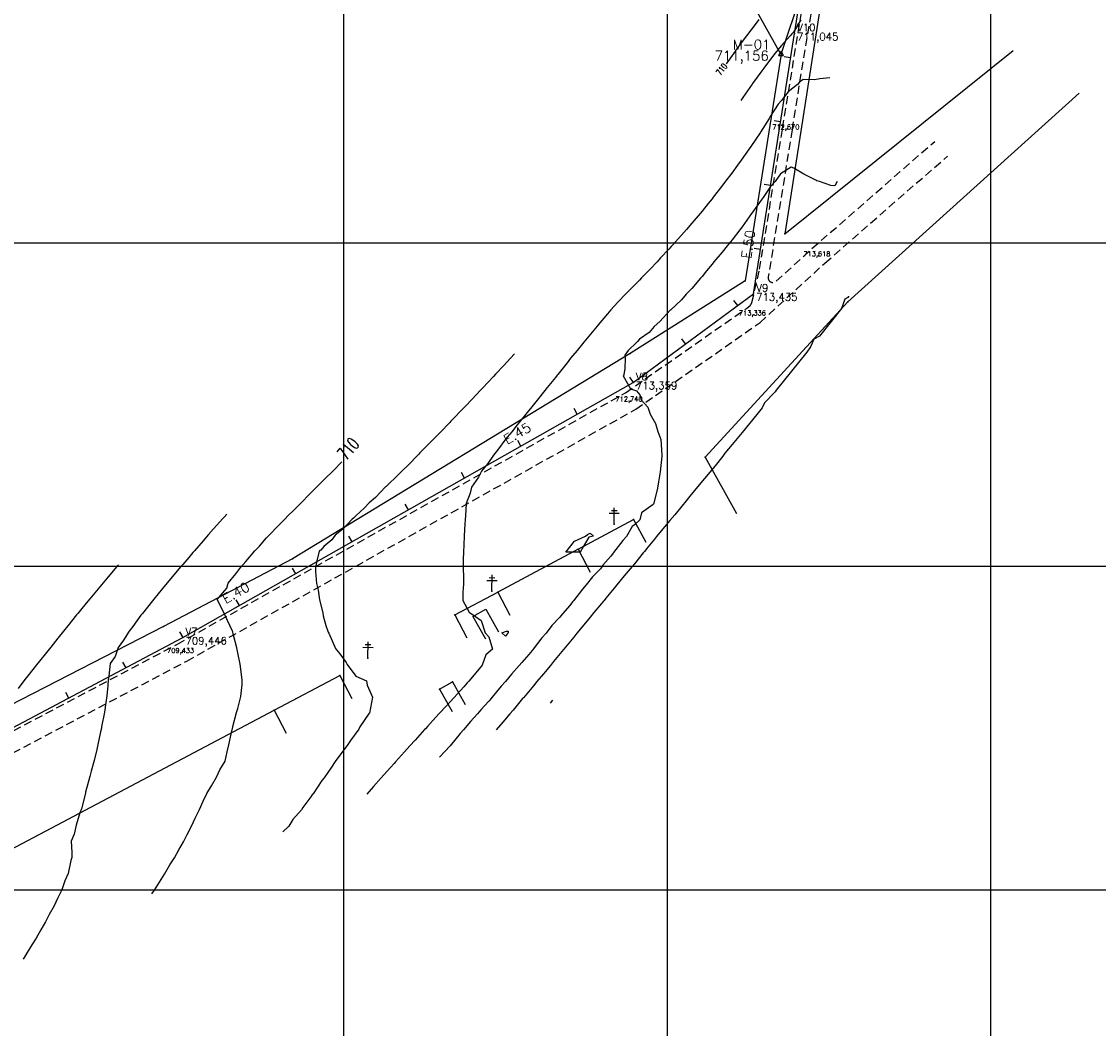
# Model space of a CAD drawing. Header units: millimetres. Extents: x 196436 to 199900, y 8705373 to 8708636.
# Tile 210 of 238: x 199300 to 199633, y 8707157 to 8707468. Entities that reach past the tile are written whole.
import ezdxf
from ezdxf.enums import TextEntityAlignment as Align

# ---------------------------------------------------------------- set-up
doc = ezdxf.new("R2010")
doc.units = ezdxf.units.MM
doc.header["$LTSCALE"] = 5
doc.linetypes.add('DASHED', pattern=[0.75, 0.5, -0.25])
for name, color, linetype in [('$CURVAS1', 30, 'Continuous'), ('$CURVAS2', 40, 'Continuous'), ('CASA', 6, 'Continuous'), ('CERCA', 3, 'CERCA_LINE'), ('EIXO', 7, 'Continuous'), ('EST_20', 2, 'Continuous'), ('ESTACAO', 4, 'Continuous'), ('ESTRADA_BARRO', 9, 'DASHED'), ('LINHA_RECAL', 6, 'Continuous'), ('MALHA', 9, 'Continuous'), ('POSTE', 3, 'Continuous'), ('REDE', 22, 'Continuous'), ('TEXTO', 2, 'Continuous'), ('TEXTO$CURVA', 2, 'Continuous'), ('TEXTO_1', 2, 'Continuous'), ('TXT_COORD', 3, 'Continuous'), ('TXT_EIXOCOTA', 7, 'Continuous'), ('TXT_ESTACAO', 2, 'Continuous'), ('TXT_ESTCOTA', 2, 'Continuous')]:
    doc.layers.add(name, color=color, linetype=linetype)
doc.styles.add('GEOSIS', font='ROMANS.SHX')
doc.styles.add('ROMANS', font='romans.shx', dxfattribs={"width": 0.85})
doc.linetypes.add('CERCA_LINE', pattern='A,0.5,-0.2,["X",Standard,S=0.1,R=0,X=-0.1,Y=-0.05],-0.25', length=0.95)

# ---------------------------------------------------------------- blocks, each defined once
blk = doc.blocks.new('20')
at = {"layer": 'EST_20'}
blk.add_line((0, 0), (0, 2), dxfattribs=at)

msp = doc.modelspace()

# ---------------------------------------------------------------- linework, layer by layer
at = {"layer": '$CURVAS1'}
for points in [[(199528.377, 8707469.061, 710), (199527.18, 8707467.51, 710), (199524.55, 8707464.078, 710), (199524.147, 8707463.554, 710), (199522.428, 8707461.195, 710), (199521.177, 8707459.472, 710), (199520.902, 8707459.094, 710), (199518.217, 8707455.368, 710)], [(199340.782, 8707198.763, 710), (199341.528, 8707199.877, 710), (199343.585, 8707203.183, 710), (199344.677, 8707204.863, 710), (199346.345, 8707207.69, 710), (199347.696, 8707209.85, 710), (199349.043, 8707212.323, 710), (199350.531, 8707214.838, 710), (199351.656, 8707217.128, 710), (199353.12, 8707219.826, 710), (199354.147, 8707222.179, 710), (199355.443, 8707224.816, 710), (199356.571, 8707227.367, 710), (199357.708, 8707229.806, 710), (199359.182, 8707232.175, 710), (199360.734, 8707234.793, 710), (199361.752, 8707237.067, 710), (199363.361, 8707239.782, 710), (199364, 8707242.608, 710), (199364.558, 8707244.777, 710), (199365.568, 8707249.527, 710), (199365.619, 8707249.772, 710), (199365.801, 8707250.475, 710), (199366.956, 8707254.766, 710), (199367.321, 8707256.07, 710), (199368.274, 8707259.76, 710), (199368.633, 8707263.506, 710), (199368.663, 8707264.759, 710), (199368.519, 8707265.765, 710), (199368.015, 8707269.762, 710), (199367.31, 8707273.286, 710), (199367.051, 8707274.766, 710), (199365.888, 8707279.146, 710), (199365.727, 8707279.772, 710), (199365.662, 8707279.938, 710), (199363.452, 8707284.782, 710), (199363.264, 8707285.107, 710), (199360.89, 8707289.793, 710), (199363.922, 8707293.21, 710), (199364.325, 8707294.778, 710), (199366.695, 8707297.691, 710), (199368.292, 8707299.761, 710), (199369.782, 8707301.537, 710), (199372.579, 8707304.742, 710), (199372.966, 8707305.188, 710), (199373.969, 8707306.285, 710), (199376.179, 8707308.777, 710), (199377.095, 8707309.722, 710), (199379.447, 8707312.258, 710), (199381.925, 8707314.701, 710), (199382.785, 8707315.597, 710), (199384.599, 8707317.401, 710), (199386.125, 8707318.932, 710), (199386.898, 8707319.679, 710), (199389.462, 8707322.273, 710), (199391.877, 8707324.658, 710), (199392.805, 8707325.602, 710), (199394.728, 8707327.527, 710), (199396.141, 8707328.944, 710), (199396.841, 8707329.636, 710), (199399.472, 8707332.297, 710)], [(199464.612, 8707258.576, 715), (199463.879, 8707257.675, 715)]]:
    msp.add_polyline3d(points, dxfattribs=at)
at = {"layer": '$CURVAS2'}
for points in [[(199541.313, 8707469.004, 711), (199539.062, 8707465.188, 711), (199538.569, 8707464.657, 711), (199538.053, 8707464.019, 711), (199535.367, 8707461.044, 711), (199534.724, 8707460.364, 711), (199533.405, 8707458.677, 711), (199532.279, 8707457.2, 711), (199529.881, 8707454.054, 711), (199529.256, 8707453.224, 711), (199526.449, 8707449.322, 711), (199526.299, 8707449.115, 711), (199526.267, 8707449.07, 711), (199523.372, 8707444.945, 711), (199522.757, 8707444.085, 711)], [(199550.301, 8707451.022, 712), (199547.185, 8707450.692, 712), (199545.589, 8707450.462, 712), (199542.075, 8707450.495, 712), (199540.961, 8707449.732, 712), (199540.349, 8707449.008, 712), (199537.469, 8707446.704, 712), (199535.379, 8707444.03, 712), (199534.367, 8707442.888, 712), (199531.885, 8707439.045, 712), (199531.556, 8707438.484, 712), (199528.85, 8707434.247, 712), (199528.744, 8707434.082, 712), (199528.729, 8707434.059, 712), (199525.875, 8707429.795, 712), (199525.359, 8707429.074, 712), (199522.948, 8707425.626, 712), (199521.812, 8707424.089, 712), (199519.973, 8707421.553, 712), (199518.105, 8707419.106, 712), (199516.954, 8707417.569, 712), (199514.239, 8707414.122, 712), (199513.891, 8707413.673, 712), (199512.694, 8707412.198, 712), (199510.798, 8707409.839, 712), (199510.201, 8707409.14, 712), (199507.665, 8707406.087, 712), (199505.966, 8707404.159, 712), (199504.483, 8707402.433, 712), (199501.538, 8707399.178, 712), (199501.259, 8707398.862, 712), (199500.56, 8707398.107, 712), (199498.005, 8707395.354, 712), (199496.904, 8707394.198, 712), (199494.728, 8707391.893, 712), (199492.145, 8707389.219, 712), (199491.429, 8707388.475, 712), (199489.881, 8707386.894, 712), (199488.117, 8707385.084, 712), (199487.287, 8707384.24, 712), (199484.794, 8707381.714, 712), (199482.586, 8707379.261, 712), (199481.58, 8707378.125, 712), (199478.693, 8707374.673, 712), (199478.443, 8707374.379, 712), (199478.358, 8707374.279, 712), (199475.324, 8707370.598, 712), (199474.227, 8707369.297, 712), (199472.22, 8707366.787, 712), (199470.175, 8707364.315, 712), (199469.128, 8707362.951, 712), (199466.183, 8707359.332, 712), (199466.03, 8707359.126, 712), (199465.475, 8707358.439, 712), (199462.948, 8707355.27, 712), (199462.167, 8707354.35, 712), (199459.872, 8707351.402, 712), (199458.157, 8707349.368, 712), (199456.79, 8707347.546, 712), (199454.15, 8707344.385, 712), (199453.688, 8707343.73, 712), (199451.966, 8707341.628, 712), (199450.598, 8707339.889, 712), (199450.174, 8707339.402, 712), (199447.581, 8707335.902, 712), (199446.317, 8707334.419, 712), (199444.61, 8707331.82, 712), (199442.669, 8707329.435, 712), (199441.746, 8707327.524, 712), (199439.533, 8707324.449, 712), (199439.18, 8707322.622, 712), (199437.897, 8707319.456, 712), (199437.645, 8707315.638, 712), (199437.581, 8707314.457, 712), (199437.51, 8707313.028, 712), (199437.283, 8707309.459, 712), (199437.153, 8707306.546, 712), (199437.057, 8707304.46, 712), (199437.019, 8707302.145, 712), (199436.951, 8707299.46, 712), (199437.04, 8707296.685, 712), (199437.051, 8707294.459, 712), (199436.908, 8707292.012, 712), (199436.826, 8707289.46, 712), (199438.777, 8707285.795, 712), (199440.762, 8707284.443, 712), (199442.493, 8707283.234, 712), (199443.81, 8707279.43, 712), (199444.933, 8707278.148, 712), (199446.007, 8707274.42, 712), (199443.96, 8707272.603, 712), (199442.883, 8707269.434, 712), (199441.404, 8707267.684, 712), (199438.685, 8707264.452, 712), (199438.254, 8707263.964, 712), (199437.149, 8707262.748, 712), (199435.121, 8707260.454, 712), (199434.176, 8707259.472, 712), (199431.801, 8707256.837, 712), (199429.596, 8707254.492, 712), (199428.55, 8707253.321, 712), (199425.931, 8707250.469, 712), (199425.306, 8707249.792, 712), (199425.048, 8707249.512, 712), (199422.084, 8707246.219, 712), (199420.526, 8707244.531, 712), (199418.858, 8707242.655, 712), (199416.054, 8707239.551, 712), (199415.638, 8707239.078, 712), (199414.536, 8707237.839, 712), (199412.427, 8707235.48, 712), (199411.607, 8707234.57, 712), (199409.222, 8707231.874, 712), (199407.19, 8707229.59, 712)], [(199552.566, 8707418.955, 713), (199551.827, 8707417.671, 713), (199550.576, 8707417.747, 713), (199547.072, 8707418.979, 713), (199546.309, 8707419.22, 713), (199546.001, 8707419.363, 713), (199542.321, 8707421.242, 713), (199539.139, 8707423.15, 713), (199538.4, 8707423.4, 713), (199535.028, 8707421.375, 713), (199533.431, 8707419.038, 713), (199531.995, 8707417.42, 713), (199529.687, 8707414.055, 713), (199529.082, 8707413.222, 713), (199526.238, 8707409.253, 713), (199526.132, 8707409.098, 713), (199526.111, 8707409.07, 713), (199523.177, 8707404.984, 713), (199522.464, 8707404.086, 713), (199520.16, 8707400.997, 713), (199518.586, 8707399.103, 713), (199517.077, 8707397.143, 713), (199514.48, 8707394.121, 713), (199513.945, 8707393.387, 713), (199512.2, 8707391.394, 713), (199510.799, 8707389.661, 713), (199510.32, 8707389.139, 713), (199507.661, 8707385.918, 713), (199505.939, 8707384.159, 713), (199504.424, 8707382.374, 713), (199501.044, 8707379.238, 713), (199501.006, 8707379.197, 713), (199500.989, 8707379.18, 713), (199497.738, 8707375.716, 713), (199496.046, 8707374.202, 713), (199494.433, 8707372.312, 713), (199491.463, 8707370.198, 713), (199490.806, 8707369.557, 713), (199490.511, 8707369.226, 713), (199487.922, 8707366.725, 713), (199486.965, 8707365.334, 713), (199487.051, 8707364.241, 713), (199486.915, 8707361.199, 713), (199486.68, 8707359.243, 713), (199486.376, 8707358.948, 713), (199488.713, 8707354.928, 713), (199490.582, 8707354.226, 713), (199491.562, 8707352.995, 713), (199492.035, 8707351.503, 713), (199494.059, 8707349.21, 713), (199494.79, 8707347.039, 713), (199496.467, 8707344.2, 713), (199497.101, 8707341.698, 713), (199498.109, 8707339.192, 713), (199498.384, 8707334.323, 713), (199498.413, 8707334.191, 713), (199498.392, 8707334.041, 713), (199497.817, 8707329.194, 713), (199497.332, 8707326.096, 713), (199497.086, 8707324.197, 713), (199495.93, 8707319.554, 713), (199495.774, 8707319.202, 713), (199495.76, 8707319.187, 713), (199495.705, 8707319.11, 713), (199492.09, 8707316.519, 713), (199491.544, 8707314.346, 713), (199489.978, 8707312.882, 713), (199489.175, 8707312.324, 713), (199487.473, 8707309.239, 713), (199486.316, 8707308.016, 713), (199483.485, 8707304.256, 713), (199483.296, 8707304.036, 713), (199482.619, 8707303.136, 713), (199480.119, 8707300.372, 713), (199479.382, 8707299.274, 713), (199476.937, 8707296.716, 713), (199475.034, 8707294.293, 713), (199473.819, 8707292.934, 713), (199471.033, 8707289.311, 713), (199470.773, 8707289.004, 713), (199469.911, 8707287.909, 713), (199467.625, 8707285.282, 713), (199466.852, 8707284.329, 713), (199464.421, 8707281.671, 713), (199462.588, 8707279.347, 713), (199461.307, 8707277.88, 713), (199458.574, 8707274.365, 713), (199458.248, 8707273.977, 713), (199457.221, 8707272.717, 713), (199455.077, 8707270.301, 713), (199454.325, 8707269.384, 713), (199451.879, 8707266.678, 713), (199450.04, 8707264.402, 713), (199448.743, 8707262.931, 713), (199445.877, 8707259.42, 713), (199445.632, 8707259.134, 713), (199444.929, 8707258.313, 713), (199442.401, 8707255.58, 713), (199441.416, 8707254.44, 713), (199439.188, 8707251.987, 713), (199437.085, 8707249.459, 713), (199436.039, 8707248.267, 713), (199432.952, 8707244.533, 713), (199432.916, 8707244.493, 713), (199432.903, 8707244.477, 713), (199429.673, 8707240.963, 713)], [(199556.037, 8707383.489, 714), (199556.029, 8707383.465, 714), (199555.914, 8707383.147, 714), (199554.991, 8707382.578, 714), (199554.295, 8707380.834, 714), (199553.95, 8707379.711, 714), (199547.087, 8707371.192, 714), (199545.343, 8707370.253, 714), (199544.806, 8707368.988, 714), (199544.348, 8707367.912, 714), (199543.191, 8707366.228, 714), (199533.759, 8707354.459, 714), (199533.377, 8707353.983, 714), (199530.134, 8707350.564, 714), (199529.411, 8707349.055, 714), (199527.764, 8707346.989, 714), (199523.16, 8707341.394, 714), (199520.095, 8707337.621, 714), (199517.88, 8707334.988, 714), (199517.261, 8707334.108, 714), (199514.844, 8707331.04, 714), (199513.166, 8707329.126, 714), (199509.917, 8707325.233, 714), (199507.059, 8707321.745, 714), (199505.462, 8707319.744, 714), (199504.95, 8707319.162, 714), (199502.357, 8707315.934, 714), (199500.86, 8707314.18, 714), (199499.233, 8707312.163, 714), (199496.747, 8707309.198, 714), (199496.104, 8707308.402, 714), (199494.056, 8707305.935, 714), (199492.987, 8707304.616, 714), (199492.645, 8707304.216, 714), (199489.88, 8707300.811, 714), (199488.553, 8707299.234, 714), (199486.761, 8707297.029, 714), (199484.448, 8707294.252, 714), (199483.638, 8707293.255, 714), (199481.063, 8707290.143, 714), (199480.518, 8707289.477, 714), (199480.344, 8707289.27, 714), (199477.406, 8707285.679, 714), (199476.245, 8707284.288, 714), (199474.289, 8707281.894, 714), (199472.136, 8707279.306, 714), (199471.167, 8707278.119, 714), (199468.103, 8707274.418, 714), (199468.044, 8707274.346, 714), (199468.025, 8707274.324, 714), (199464.928, 8707270.558, 714), (199463.915, 8707269.342, 714), (199461.804, 8707266.787, 714), (199459.761, 8707264.36, 714), (199458.669, 8707263.037, 714), (199455.583, 8707259.378, 714), (199455.525, 8707259.307, 714), (199455.346, 8707259.095, 714), (199452.389, 8707255.559, 714), (199451.396, 8707254.396, 714), (199449.249, 8707251.82, 714), (199447.205, 8707249.415, 714)], [(199452.814, 8707365.674, 711), (199451.621, 8707364.396, 711), (199449.567, 8707362.15, 711), (199447.004, 8707359.416, 711), (199446.307, 8707358.653, 711), (199444.644, 8707356.883, 711), (199443.04, 8707355.173, 711), (199442.33, 8707354.437, 711), (199439.766, 8707351.704, 711), (199437.59, 8707349.458, 711), (199436.476, 8707348.268, 711), (199433.972, 8707345.683, 711), (199433.177, 8707344.85, 711), (199432.809, 8707344.479, 711), (199429.885, 8707341.419, 711), (199427.959, 8707339.5, 711), (199426.566, 8707338.041, 711), (199423.614, 8707335.105, 711), (199423.226, 8707334.706, 711), (199423.038, 8707334.521, 711), (199419.925, 8707331.292, 711), (199418.093, 8707329.543, 711), (199416.578, 8707327.973, 711), (199413.539, 8707325.087, 711), (199413.191, 8707324.733, 711), (199413.012, 8707324.565, 711), (199409.884, 8707321.332, 711), (199407.917, 8707319.587, 711), (199406.489, 8707318.107, 711), (199403.748, 8707315.63, 711), (199403.069, 8707314.935, 711), (199402.69, 8707314.61, 711), (199399.761, 8707311.535, 711), (199397.387, 8707309.633, 711), (199396.421, 8707308.2, 711), (199393.91, 8707306.082, 711), (199392.999, 8707305.033, 711), (199392.418, 8707304.655, 711), (199391.693, 8707301.696, 711), (199391.354, 8707299.66, 711), (199391.315, 8707298.35, 711), (199391.661, 8707294.658, 711), (199392.116, 8707292.62, 711), (199392.586, 8707289.654, 711), (199393.568, 8707285.579, 711), (199393.726, 8707284.649, 711), (199394.571, 8707281.677, 711), (199395.212, 8707279.643, 711), (199395.398, 8707279.285, 711), (199397.522, 8707274.632, 711), (199397.842, 8707274.208, 711), (199398.877, 8707272.969, 711), (199400.849, 8707270.244, 711), (199401.143, 8707269.617, 711), (199403.745, 8707266.059, 711), (199407.094, 8707264.59, 711), (199407.313, 8707263.204, 711), (199408.992, 8707259.582, 711), (199407.98, 8707254.61, 711), (199407.974, 8707254.586, 711), (199407.97, 8707254.582, 711), (199407.948, 8707254.548, 711), (199405.078, 8707250.343, 711), (199404.697, 8707249.601, 711), (199402.147, 8707246.18, 711), (199401.069, 8707244.617, 711), (199399.195, 8707242.06, 711), (199397.454, 8707239.632, 711), (199396.248, 8707237.931, 711), (199394.003, 8707234.647, 711), (199393.297, 8707233.811, 711), (199390.554, 8707229.663, 711), (199390.423, 8707229.534, 711), (199389.873, 8707228.703, 711), (199387.459, 8707225.438, 711), (199386.957, 8707224.678, 711), (199384.332, 8707221.672, 711), (199383.037, 8707219.695, 711), (199381.229, 8707217.858, 711)], [(199363.886, 8707316.078, 709), (199363.05, 8707315.15, 709), (199362.724, 8707314.785, 709), (199359.84, 8707311.553, 709), (199358.294, 8707309.805, 709), (199356.643, 8707307.928, 709), (199353.93, 8707304.824, 709), (199353.46, 8707304.276, 709), (199352.121, 8707302.717, 709), (199350.291, 8707300.595, 709), (199349.642, 8707299.842, 709), (199347.145, 8707296.869, 709), (199345.444, 8707294.861, 709), (199344.016, 8707293.107, 709), (199341.335, 8707289.879, 709), (199340.897, 8707289.326, 709), (199339.376, 8707287.417, 709), (199337.82, 8707285.459, 709), (199337.375, 8707284.896, 709), (199334.847, 8707281.383, 709), (199333.734, 8707279.912, 709), (199331.94, 8707277.172, 709), (199330.282, 8707274.927, 709), (199329.437, 8707272.146, 709), (199327.878, 8707269.937, 709), (199327.485, 8707266.003, 709), (199327.276, 8707264.94, 709), (199327.09, 8707263.112, 709), (199326.801, 8707259.942, 709), (199326.493, 8707257.922, 709), (199326.067, 8707254.945, 709), (199325.217, 8707250.413, 709), (199325.133, 8707249.949, 709), (199324.896, 8707248.859, 709), (199324.071, 8707244.954, 709), (199323.697, 8707243.397, 709), (199322.882, 8707239.959, 709), (199322.027, 8707236.686, 709), (199321.579, 8707234.965, 709), (199320.275, 8707230.14, 709), (199320.228, 8707229.971, 709), (199320.086, 8707229.43, 709), (199318.959, 8707224.976, 709), (199318.455, 8707223.732, 709), (199317.364, 8707219.983, 709), (199316.709, 8707217.175, 709), (199315.836, 8707214.99, 709), (199316.057, 8707211.546, 709), (199315.99, 8707209.989, 709), (199315.723, 8707209.08, 709), (199314.83, 8707204.994, 709), (199313.881, 8707202.717, 709), (199312.915, 8707200.002, 709), (199311.569, 8707197.302, 709), (199310.535, 8707195.013, 709), (199309.045, 8707192.319, 709), (199307.856, 8707190.024, 709), (199306.403, 8707187.572, 709), (199304.971, 8707185.037, 709), (199303.688, 8707182.974, 709), (199301.934, 8707180.05, 709), (199300.921, 8707178.48, 709)], [(199477.219, 8707309.284, 713), (199475.855, 8707308.993, 713), (199474.08, 8707306.069, 713), (199473.138, 8707304.368, 713), (199468.667, 8707304.43, 713), (199471.394, 8707307.754, 713), (199474.829, 8707309.294, 713), (199475.418, 8707309.877, 713), (199476.184, 8707310.231, 713), (199477.219, 8707309.284, 713)], [(199330.406, 8707300.451, 708), (199329.955, 8707299.929, 708), (199327.244, 8707296.756, 708), (199325.699, 8707294.947, 708), (199324.1, 8707293.026, 708), (199321.551, 8707289.965, 708), (199320.976, 8707289.253, 708), (199319.091, 8707286.941, 708), (199317.872, 8707285.442, 708), (199317.493, 8707284.983, 708), (199314.781, 8707281.605, 708), (199313.472, 8707280.001, 708), (199311.695, 8707277.755, 708), (199309.487, 8707275.018, 708), (199308.611, 8707273.903, 708), (199305.589, 8707270.142, 708), (199305.523, 8707270.06, 708), (199305.503, 8707270.035, 708), (199302.45, 8707266.184, 708), (199301.528, 8707265.053, 708), (199299.402, 8707262.259, 708)], [(199450.843, 8707279.399, 712), (199450.676, 8707279.201, 712), (199450.097, 8707278.449, 712), (199448.964, 8707279.407, 712), (199450.323, 8707279.913, 712), (199450.85, 8707279.94, 712), (199450.843, 8707279.399, 712)]]:
    msp.add_polyline3d(points, dxfattribs=at)
at = {"layer": 'CASA'}
for points in [[(199472.484, 8707305.276), (199489.656, 8707314.494)], [(199489.656, 8707314.494), (199493.44, 8707307.445)], [(199472.484, 8707305.276), (199476.267, 8707298.227)], [(199439.975, 8707284.519), (199443.999, 8707286.767)], [(199439.975, 8707284.519), (199443.876, 8707277.535)], [(199443.999, 8707286.767), (199447.9, 8707279.783)], [(199378.524, 8707255.498), (199398.812, 8707266.206)], [(199398.812, 8707266.206), (199402.546, 8707259.131)], [(199429.664, 8707262.05), (199433.688, 8707264.298)], [(199433.688, 8707264.298), (199437.59, 8707257.314)], [(199429.664, 8707262.05), (199433.565, 8707255.066)], [(199378.524, 8707255.498), (199382.259, 8707248.423)]]:
    msp.add_lwpolyline(points, dxfattribs=at)
for p in [(199489.658, 8707314.491, 712.871), (199472.486, 8707305.273, 713.179), (199398.814, 8707266.203, 710.646), (199433.69, 8707264.295, 711.566), (199429.666, 8707262.047, 711.475), (199378.526, 8707255.496, 710.288)]:
    msp.add_point(p, dxfattribs=at)
at = {"layer": 'CERCA', "ltscale": 2}
msp.add_lwpolyline([(199535.183, 8707458.353), (199335.38, 8707815.673), (199316.526, 8707803.678)], dxfattribs=at)
at = {"layer": 'CERCA'}
for points in [[(199535.23, 8707458.413), (199541.505, 8707477.264)], [(199547.723, 8707475.64), (199536.391, 8707402.861), (199606.977, 8707459.516)], [(199535.23, 8707458.413), (199524.089, 8707388.234), (199488.609, 8707365.837), (199384.264, 8707302.285), (199344.355, 8707281.382), (199248.798, 8707232.352)], [(199511.748, 8707333.793), (199555.88, 8707381.74), (199627.347, 8707446.296)], [(199511.748, 8707333.793), (199521.484, 8707316.322)], [(199472.484, 8707305.276), (199447.643, 8707291.98)], [(199434.415, 8707285.009), (199447.643, 8707291.98)], [(199447.643, 8707291.98), (199451.373, 8707284.903)], [(199434.415, 8707285.009), (199438.144, 8707277.932)], [(199201.724, 8707162.784), (199275.828, 8707201.254), (199378.524, 8707255.498)]]:
    msp.add_lwpolyline(points, dxfattribs=at)
for p in [(199536.392, 8707402.858, 713.773), (199524.091, 8707388.231, 713.554), (199555.881, 8707381.737, 714.033), (199488.611, 8707365.834, 713.095), (199511.75, 8707333.789, 713.293), (199384.266, 8707302.282, 710.835), (199447.644, 8707291.977, 712.178), (199434.416, 8707285.006, 711.951), (199344.357, 8707281.38, 709.478)]:
    msp.add_point(p, dxfattribs=at)
at = {"layer": 'EIXO'}
for p in [(199537.182, 8707435.24, 712.67), (199546.793, 8707396.002, 713.618), (199526.844, 8707377.728, 713.336), (199488.724, 8707351.116, 712.74), (199350.11, 8707273.337, 709.433)]:
    msp.add_point(p, dxfattribs=at)
at = {"layer": 'ESTACAO'}
for p in [(199539.371, 8707464.742, 711.045), (199526.739, 8707384.238, 713.435), (199489.562, 8707356.834, 713.359), (199350.337, 8707277.956, 709.446)]:
    msp.add_point(p, dxfattribs=at)
at = {"layer": 'ESTRADA_BARRO'}
for p, q in [((199535.7, 8707435.484), (199542.532, 8707477.327)), ((199538.661, 8707435.001), (199545.49, 8707476.825)), ((199528.603, 8707391.85), (199535.7, 8707435.484)), ((199538.661, 8707435.001), (199531.256, 8707389.475)), ((199544.791, 8707398.242), (199582.756, 8707431.387)), ((199548.791, 8707393.769), (199586.702, 8707426.867)), ((199533.75, 8707388.128), (199544.791, 8707398.242)), ((199526.198, 8707381.565), (199528.603, 8707391.85)), ((199528.723, 8707375.385), (199548.791, 8707393.769)), ((199524.962, 8707380.078), (199525.751, 8707380.8)), ((199487.126, 8707353.664), (199524.962, 8707380.078)), ((199490.319, 8707348.575), (199528.723, 8707375.385)), ((199348.674, 8707275.975), (199487.126, 8707353.664)), ((199351.543, 8707270.705), (199490.319, 8707348.575)), ((199181.986, 8707187.971), (199348.674, 8707275.975)), ((199185.059, 8707182.808), (199351.543, 8707270.705))]:
    msp.add_line(p, q, dxfattribs=at)
for centre, start, end in [((199532.737, 8707389.234), 170.76228, 312.49218), ((199524.738, 8707381.906), 312.49218, 346.83926)]:
    msp.add_arc(centre, 1.5, start, end, dxfattribs=at)
at = {"layer": 'LINHA_RECAL'}
msp.add_lwpolyline([(199000, 8707088.245), (199000.571, 8707088.22), (199039.374, 8707097.894), (199088.059, 8707123.486), (199179.076, 8707187.139), (199350.335, 8707277.958), (199489.56, 8707356.837), (199526.737, 8707384.241), (199539.368, 8707464.745)], dxfattribs=at)
at = {"layer": 'MALHA'}
for p, q in [((199400, 8708300), (199400, 8706900)), ((199400, 8708300), (199400, 8706900)), ((199500, 8708300), (199500, 8706900)), ((199500, 8708300), (199500, 8706900)), ((199600, 8708300), (199600, 8706900)), ((199600, 8708300), (199600, 8706900)), ((199000, 8707400), (199900, 8707400)), ((199000, 8707400), (199900, 8707400)), ((199000, 8707300), (199900, 8707300)), ((199000, 8707300), (199900, 8707300)), ((199000, 8707200), (199900, 8707200)), ((199000, 8707200), (199900, 8707200))]:
    msp.add_line(p, q, dxfattribs=at)
at = {"layer": 'POSTE'}
for p, q in [((199483.646, 8707313.083), (199483.668, 8707318.123)), ((199482.086, 8707316.45), (199485.236, 8707316.436)), ((199482.789, 8707317.287), (199484.539, 8707317.28)), ((199444.315, 8707295.662), (199447.465, 8707295.648)), ((199445.018, 8707296.499), (199446.768, 8707296.491)), ((199445.875, 8707292.295), (199445.897, 8707297.335)), ((199405.991, 8707274.958), (199409.141, 8707274.944)), ((199406.694, 8707275.795), (199408.444, 8707275.787)), ((199407.551, 8707271.591), (199407.573, 8707276.631))]:
    msp.add_line(p, q, dxfattribs=at)
for p in [(199483.648, 8707313.08, 712.65), (199445.877, 8707292.293, 712.197), (199407.553, 8707271.588, 711.683)]:
    msp.add_point(p, dxfattribs=at)
at = {"layer": 'REDE', "color": 5}
msp.add_lwpolyline([(198633.3, 8707060.151), (198633.818, 8707059.633), (198692.175, 8707069.245), (198892.622, 8707092.876), (199000.571, 8707088.22), (199039.374, 8707097.894), (199088.059, 8707123.486), (199179.076, 8707187.139), (199350.335, 8707277.958), (199489.56, 8707356.837), (199526.737, 8707384.241), (199539.368, 8707464.745), (199543.124, 8707487.748), (199553.064, 8707543.49), (199562.79, 8707595.634), (199564.724, 8707603.473), (199534.127, 8707638.367)], dxfattribs=at)
at = {"layer": 'TXT_COORD'}
msp.add_lwpolyline([(199535.23, 8707459.34), (199534.427, 8707457.95), (199536.032, 8707457.95)], close=True, dxfattribs=at)

# ---------------------------------------------------------------- block references
at = {"layer": 'ESTRADA_BARRO'}
for p, rotation in [((199538.193, 8707457.25), 81.08259381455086), ((199535.092, 8707437.492), 81.08259381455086), ((199531.992, 8707417.734), 81.08259381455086), ((199528.892, 8707397.975), 81.08259381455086), ((199521.829, 8707380.623), 36.39428343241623), ((199505.73, 8707368.756), 36.39428343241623), ((199489.631, 8707356.889), 36.39428343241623), ((199472.235, 8707347.022), 29.53401642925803), ((199454.834, 8707337.163), 29.53401642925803), ((199437.433, 8707327.304), 29.53401642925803), ((199420.031, 8707317.445), 29.53401642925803), ((199402.63, 8707307.586), 29.53401642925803), ((199385.229, 8707297.728), 29.53401642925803), ((199367.828, 8707287.869), 29.53401642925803), ((199350.426, 8707278.01), 29.53401642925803), ((199332.758, 8707268.637), 27.93733306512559), ((199315.089, 8707259.267), 27.93733306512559)]:
    msp.add_blockref('20', p, dxfattribs=dict(at, rotation=rotation))

# ---------------------------------------------------------------- texts
at = {"layer": 'TEXTO', "style": 'GEOSIS'}
for s, p in [('M-01', (199520.357, 8707458.949, -3)), ('711,156', (199514.702, 8707455.5, -3))]:
    msp.add_text(s, height=3, dxfattribs=at).set_placement(p, align=Align.BOTTOM_LEFT)
at = {"layer": 'TEXTO$CURVA', "style": 'GEOSIS', "width": 0.65}
for height, rotation, p in [(2, 52.765, (199518.132, 8707452.711, 355)), (4, 49.4975, (199403.892, 8707334.282))]:
    msp.add_text('710', height=height, rotation=rotation, dxfattribs=at).set_placement(p, align=Align.BOTTOM_CENTER)
at = {"layer": 'TEXTO_1', "style": 'ROMANS'}
for s, rotation, p in [('E.50', 81.08259, (199526.767, 8707394.805)), ('E.45', 29.53402, (199451.03, 8707336.855)), ('E.40', 29.53402, (199364.023, 8707287.561))]:
    msp.add_text(s, height=3, rotation=rotation, dxfattribs=at).set_placement(p, align=Align.BOTTOM_LEFT)
at = {"layer": 'TXT_EIXOCOTA', "style": 'GEOSIS'}
for s, p in [('712,670', (199532.528, 8707434.654, 1394.057)), ('713,618', (199542.138, 8707395.417, 1395.005)), ('713,336', (199522.19, 8707377.143, 1394.723)), ('712,740', (199484.069, 8707350.531, 1394.127)), ('709,433', (199345.456, 8707272.751, 1390.821))]:
    msp.add_text(s, height=1.5, dxfattribs=at).set_placement(p, align=Align.BOTTOM_LEFT)
at = {"layer": 'TXT_ESTACAO', "style": 'GEOSIS'}
for s, p in [('V10', (199540.168, 8707464.741)), ('V9', (199527.537, 8707384.237)), ('V8', (199490.36, 8707356.834)), ('V7', (199351.135, 8707277.955))]:
    msp.add_text(s, height=2.3, dxfattribs=at).set_placement(p, align=Align.BOTTOM_LEFT)
at = {"layer": 'TXT_ESTCOTA', "style": 'GEOSIS'}
for s, p in [('711,045', (199540.156, 8707461.941)), ('713,435', (199527.525, 8707381.437)), ('713,359', (199490.348, 8707354.034)), ('709,446', (199351.123, 8707275.155))]:
    msp.add_text(s, height=2.3, dxfattribs=at).set_placement(p, align=Align.BOTTOM_LEFT)

doc.saveas('drawing.dxf')
